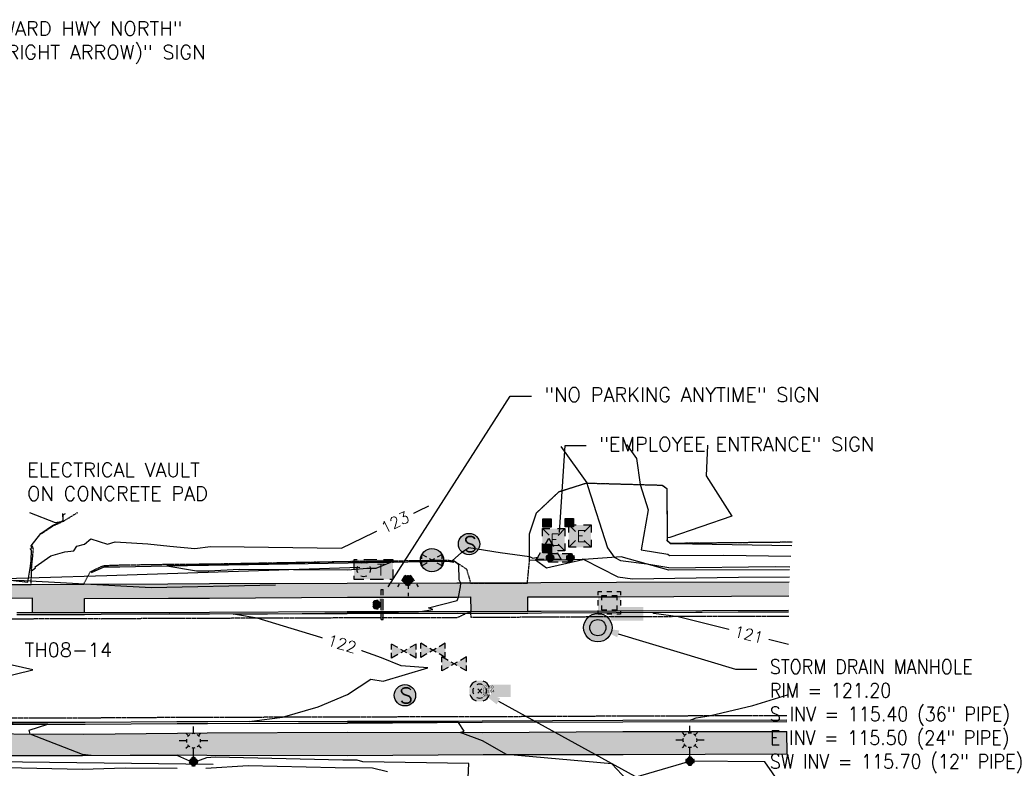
# Model space of a CAD drawing. Header units: feet. Extents: x 351431 to 355879, y 310968 to 329728.
# Tile 57 of 254: x 353898 to 354244, y 316364 to 316627. Entities that reach past the tile are written whole.
import ezdxf
from ezdxf.enums import TextEntityAlignment as Align

# ---------------------------------------------------------------- set-up
doc = ezdxf.new("R2010")
doc.units = ezdxf.units.FT
doc.header["$MEASUREMENT"] = 0
doc.linetypes.add('D25', pattern=[0.375, 0.25, -0.125])
for name, color, linetype in [('EHYSC', 161, 'Continuous'), ('ELIO-LANDSCAPE', 3, 'Continuous'), ('ELTCH-EG2', 253, 'Continuous'), ('ELTCN-EG2', 251, 'Continuous'), ('ELUTU', 153, 'UT'), ('ELYCB-BACK', 5, 'Continuous'), ('ELYCB-FL', 2, 'Continuous'), ('ELYSC', 2, 'Continuous'), ('ELYSP', 1, 'D25'), ('ELYSW-BACK', 2, 'Continuous'), ('ELYSW-FRONT', 1, 'Continuous'), ('ESFLJ', 5, 'Continuous'), ('ESFLP', 4, 'Continuous'), ('ESFS', 153, 'Continuous'), ('ESIP', 41, 'Continuous'), ('ESIS', 5, 'Continuous'), ('ESMask', 155, 'Continuous'), ('ESUD', 5, 'Continuous'), ('ESUE', 2, 'Continuous'), ('ESUS', 5, 'Continuous'), ('ESUT', 2, 'Continuous'), ('ESUW', 5, 'Continuous'), ('ETFS', 6, 'Continuous'), ('ETGH', 4, 'Continuous'), ('ETIS', 2, 'Continuous'), ('ETTC', 252, 'Continuous'), ('ETUD', 4, 'Continuous'), ('ETUE', 2, 'Continuous'), ('ETUS', 2, 'Continuous')]:
    doc.layers.add(name, color=color, linetype=linetype)
doc.styles.add('ANNO-TOPO', font='simplex.shx')
doc.styles.add('L60', font='simplex', dxfattribs={"height": 2.4})
doc.styles.add('L80', font='simplex', dxfattribs={"height": 4})
doc.styles.add('ROMANSM', font='romansm.shx')
doc.linetypes.add('UT', pattern='A,0.25,-0.07,0.07,-0.07,0.07,-0.07,0.25,-0.08,["UT",ROMANSM,S=0.08,R=0,X=-0.04,Y=-0.04],-0.15', length=1.08)

# ---------------------------------------------------------------- blocks, each defined once
blk = doc.blocks.new('ESUFHYDRANT')
at = {"layer": 'ESMask'}
h = blk.add_hatch(color=256, dxfattribs=at)
edge = h.paths.add_edge_path()
edge.add_arc((0, 0), 0.0366, 0, 360)
for p, q in [((-0.0338, 0.0139), (-0.0451, -0.0039)), ((0.0338, 0.0139), (0.0451, -0.0039)), ((-0.0607, -0.0286), (-0.072, -0.0464)), ((0.0011, -0.0366), (0.0011, -0.0603)), ((0.0607, -0.0286), (0.072, -0.0464)), ((0.0011, -0.0895), (0.0011, -0.1132))]:
    blk.add_line(p, q)
for start, end in [(113.50274, 198.71626), (341.52342, 67.39151), (244.79631, 295.44337)]:
    blk.add_arc((0, 0), 0.0366, start, end)
blk = doc.blocks.new('ESUWKEY')
at = {"layer": 'ESMask'}
h = blk.add_hatch(color=256, dxfattribs=at)
edge = h.paths.add_edge_path()
edge.add_arc((0, 0), 0.0818, 0, 360)
for p, q in [((-0.0355, 0.0203), (-0.0711, 0.0406)), ((-0.0711, 0.0102), (-0.0711, 0.0406)), ((0.0178, -0.0102), (-0.0178, 0.0102)), ((0.0178, 0.0102), (-0.0178, -0.0102)), ((0.0711, 0.0406), (0.0355, 0.0203)), ((0.0711, 0.0102), (0.0711, 0.0406)), ((-0.0711, -0.0406), (-0.0711, -0.0102)), ((-0.0355, -0.0203), (-0.0711, -0.0406)), ((0.0711, -0.0406), (0.0355, -0.0203)), ((0.0711, -0.0406), (0.0711, -0.0102))]:
    blk.add_line(p, q)
blk.add_circle((0, 0), 0.0818)
blk = doc.blocks.new('ESISEPTIC')
blk.add_circle((0, 0), 0.075)
at = {"layer": 'ESMask', "const_width": 0.0749}
blk.add_lwpolyline([(0.0126, -0.0353, 0.998377), (-0.0125, 0.0353, 1.001626), (0.0126, -0.0353, -0.622608)], format="xyb", dxfattribs=at)
at = {"style": 'L80'}
blk.add_text('S', height=0.108, dxfattribs=at).set_placement((-0.0378, -0.0551))
blk = doc.blocks.new('ESUTMHOLE')
for points in [[(-0.0459, 0.0689), (-0.0689, 0.0689), (-0.0689, 0)], [(0.0919, 0.0689), (0, 0.0689)], [(0.2067, 0.0459), (0.2067, 0.0689), (0.1378, 0.0689)], [(0.1837, -0.0689), (0.2067, -0.0689), (0.2067, 0)], [(-0.0689, -0.0459), (-0.0689, -0.0689)], [(-0.0689, -0.0689), (0, -0.0689)], [(0.0459, -0.0689), (0.1378, -0.0689)]]:
    blk.add_lwpolyline(points)
for start, end in [(155, 205), (65, 115), (335, 25), (245, 295)]:
    blk.add_arc((0, 0), 0.0492, start, end)
at = {"layer": 'ESMask'}
blk.add_solid([(-0.0689, -0.0689), (-0.0689, 0.0689), (0.2067, -0.0689), (0.2067, 0.0689)], dxfattribs=at)
at = {"style": 'L80'}
blk.add_text('T', height=0.08, dxfattribs=at).set_placement((0.0936, -0.0418))
blk = doc.blocks.new('ESUTPED')
for points in [[(-0.0325, 0.0438), (0, 0.1), (0.0325, 0.0438)], [(-0.0325, -0.05), (-0.0866, -0.05), (-0.058, -0.0005)], [(0.058, -0.0005), (0.0866, -0.05), (0.0325, -0.05)]]:
    blk.add_lwpolyline(points)
at = {"layer": 'ESMask'}
blk.add_solid([(-0.0866, -0.05), (0, 0.1), (0.0866, -0.05)], dxfattribs=at)
at = {"style": 'L60'}
blk.add_text('T', height=0.0528, dxfattribs=at).set_placement((0, -0.0001), align=Align.MIDDLE)
blk = doc.blocks.new('ESUETRANS')
for p, q in [((-0.0787, 0.0787), (-0.0314, 0.0314)), ((0.0307, 0.0307), (0.0787, 0.0787)), ((-0.0787, -0.0787), (-0.0314, -0.0314)), ((0.0307, -0.0307), (0.0787, -0.0787))]:
    blk.add_line(p, q)
for points in [[(-0.0787, 0.0262), (-0.0787, 0.0787), (-0.0262, 0.0787)], [(0.0262, 0.0787), (0.0787, 0.0787), (0.0787, 0.0262)], [(-0.0787, -0.0787), (-0.0787, -0.0262)], [(0.0787, -0.0262), (0.0787, -0.0787), (0.0262, -0.0787)], [(-0.0262, -0.0787), (-0.0787, -0.0787)]]:
    blk.add_lwpolyline(points)
at = {"layer": 'ESMask'}
blk.add_solid([(-0.0787, 0.0787), (-0.0787, -0.0787), (0.0787, 0.0787), (0.0787, -0.0787)], dxfattribs=at)
at = {"style": 'L80'}
blk.add_text('E', height=0.08, dxfattribs=at).set_placement((-0.0232, -0.0394))
blk = doc.blocks.new('ESUVALVE')
for p, q in [((-0.0866, 0.0124), (-0.0866, 0.0495)), ((-0.0433, 0.0247), (-0.0866, 0.0495)), ((0.0217, -0.0124), (-0.0217, 0.0124)), ((0.0217, 0.0124), (-0.0217, -0.0124)), ((0.0866, 0.0495), (0.0433, 0.0247)), ((0.0866, 0.0124), (0.0866, 0.0495)), ((-0.0866, -0.0495), (-0.0866, -0.0124)), ((-0.0433, -0.0247), (-0.0866, -0.0495)), ((0.0866, -0.0495), (0.0433, -0.0247)), ((0.0866, -0.0495), (0.0866, -0.0124))]:
    blk.add_line(p, q)
at = {"layer": 'ESMask'}
blk.add_solid([(-0.0866, -0.0495), (-0.0866, 0.0495), (0.0866, 0.0495), (0.0866, -0.0495)], dxfattribs=at)
blk = doc.blocks.new('ESUMHOLE')
at = {"ltscale": 0.5}
for radius in [0.1, 0.057]:
    blk.add_circle((0, 0), radius, dxfattribs=at)
at = {"layer": 'ESMask', "const_width": 0.1}
blk.add_lwpolyline([(-0.05, 0, 1), (0.05, 0, 1)], format="xyb", close=True, dxfattribs=at)
at = {"layer": 'ESMask', "color": 155}
blk.add_solid([(0.0899, 0.0499), (0.0899, 0.1445), (0.3206, 0.0499), (0.3206, 0.1445)], dxfattribs=at)
blk = doc.blocks.new('ESUSMHOLE')
for radius, start, end in [(0.0738, 110, 160), (0.0738, 20, 70), (0.0492, 155, 205), (0.0492, 65, 115), (0.0492, 335, 25), (0.0738, 200, 250), (0.0492, 245, 295), (0.0738, 290, 340)]:
    blk.add_arc((0, 0), radius, start, end)
at = {"layer": 'ESMask', "const_width": 0.0738}
blk.add_lwpolyline([(-0.0369, 0, 1), (0.0369, 0, 1)], format="xyb", close=True, dxfattribs=at)
at = {"layer": 'ESMask'}
blk.add_solid([(0.0796, -0.0411), (0.0796, 0.0441), (0.2186, -0.0411), (0.2186, 0.0441)], dxfattribs=at)
blk = doc.blocks.new('ESUFMALUM')
for p, q in [((0, -0.0295), (0, -0.0976)), ((-0.053, -0.0946), (-0.0354, -0.1123)), ((0.053, -0.0946), (0.0354, -0.1123)), ((-0.1, -0.1476), (-0.05, -0.1476)), ((-0.0354, -0.183), (-0.053, -0.2007)), ((0, -0.1976), (0, -0.2476)), ((0.0354, -0.183), (0.053, -0.2007)), ((0.05, -0.1476), (0.1, -0.1476))]:
    blk.add_line(p, q)
for centre, radius, start, end in [((0, 0), 0.0295, 153.65027, 206.34973), ((0, 0), 0.0295, 63.65027, 116.34973), ((0, 0), 0.0295, 333.65027, 26.34973), ((0, 0), 0.0295, 243.65027, 296.34973), ((0, -0.1476), 0.05, 166.70415, 193.29585), ((0, -0.1476), 0.05, 121.70415, 148.29585), ((0, -0.1476), 0.05, 76.70415, 103.29585), ((0, -0.1476), 0.05, 31.70415, 58.29585), ((0, -0.1476), 0.05, 346.70415, 13.29585), ((0, -0.1476), 0.05, 211.70415, 238.29585), ((0, -0.1476), 0.05, 256.70415, 283.29585), ((0, -0.1476), 0.05, 301.70415, 328.29585)]:
    blk.add_arc(centre, radius, start, end)
at = {"layer": 'ESMask'}
for points, const_width in [([(-0.0148, 0, 1), (0.0148, 0, 1)], 0.0295), ([(-0.025, -0.1476, 1), (0.025, -0.1476, 1)], 0.05)]:
    blk.add_lwpolyline(points, format="xyb", close=True, dxfattribs=dict(at, const_width=const_width))
blk = doc.blocks.new('ESIPUBSIGN')
at = {"layer": 'ESMask'}
h = blk.add_hatch(color=256, dxfattribs=at)
edge = h.paths.add_edge_path()
edge.add_arc((0, 0), 0.03, 90, 450)
for p, q in [((-0.03, 0.1047), (-0.0447, 0.1047)), ((-0.0447, 0.1047), (-0.0447, 0.066)), ((-0.03, 0.1047), (-0.03, 0.066)), ((-0.0447, 0.0381), (-0.0447, -0.0393)), ((-0.03, 0.0381), (-0.03, -0.0393)), ((-0.0447, -0.0672), (-0.0447, -0.1059)), ((-0.03, -0.0672), (-0.03, -0.1059)), ((-0.03, -0.1059), (-0.0447, -0.1059))]:
    blk.add_line(p, q)
for start, end in [(144.23142, 216.35632), (17.97024, 107.04945), (253.53828, 340.78828)]:
    blk.add_arc((0, 0), 0.03, start, end)
blk.add_solid([(-0.0447, -0.1059), (-0.03, -0.1059), (-0.0447, 0.1047), (-0.03, 0.1047)], dxfattribs=at)
blk = doc.blocks.new('ESIPOST')
blk.add_lwpolyline([(0.03, 0.0299), (0.03, -0.03), (-0.03, -0.03), (-0.03, 0.0299), (0.03, 0.0299)])
at = {"layer": 'ESMask'}
blk.add_solid([(-0.03, -0.03), (-0.03, 0.0299), (0.03, -0.03), (0.03, 0.0299)], dxfattribs=at)
blk = doc.blocks.new('ESIPVTSIGN')
for p, q in [((0.0573, 0.0286), (0, 0.0286)), ((0.143, 0.0286), (0.0857, 0.0286)), ((0, -0.0286), (0.0573, -0.0286)), ((0.0857, -0.0286), (0.143, -0.0286))]:
    blk.add_line(p, q)
for centre, start, end in [((0, 0), 145.06818, 214.93182), ((0, 0), 55.06818, 124.93182), ((0, 0), 325.06818, 34.93182), ((0.143, 0), 145.06818, 214.93182), ((0.143, 0), 55.06818, 124.93182), ((0.143, 0), 325.06818, 34.93182), ((0, 0), 235.06818, 304.93182), ((0.143, 0), 235.06818, 304.93182)]:
    blk.add_arc(centre, 0.0286, start, end)
at = {"layer": 'ESMask', "const_width": 0.0286}
for points in [[(0.0048, -0.0135, 0.998377), (-0.0048, 0.0135, 1.001626), (0.0048, -0.0135, -0.622608)], [(0.1478, -0.0135, 0.998377), (0.1382, 0.0135, 1.001626), (0.1478, -0.0135, -0.622608)]]:
    blk.add_lwpolyline(points, format="xyb", dxfattribs=at)
at = {"layer": 'ESMask'}
blk.add_solid([(0, 0.0286), (0.143, 0.0286), (0, -0.0286), (0.143, -0.0286)], dxfattribs=at)
blk = doc.blocks.new('ESUFJBOX2')
for points in [[(-0.0787, 0.0535), (-0.0787, 0.0787), (-0.0535, 0.0787)], [(-0.0178, 0.0787), (0.0178, 0.0787)], [(0.0535, 0.0787), (0.0787, 0.0787), (0.0787, 0.0535)], [(-0.0787, -0.0178), (-0.0787, 0.0178)], [(-0.0525, 0.0178), (-0.0525, 0.0525), (-0.0178, 0.0525)], [(0.0178, 0.0525), (0.0525, 0.0525), (0.0525, 0.0178)], [(0.0787, 0.0178), (0.0787, -0.0178)], [(-0.0787, -0.0787), (-0.0787, -0.0535)], [(-0.0525, -0.0525), (-0.0525, -0.0178)], [(-0.0178, -0.0525), (-0.0525, -0.0525)], [(0.0525, -0.0178), (0.0525, -0.0525), (0.0178, -0.0525)], [(0.0787, -0.0535), (0.0787, -0.0787), (0.0535, -0.0787)], [(-0.0535, -0.0787), (-0.0787, -0.0787)], [(0.0178, -0.0787), (-0.0178, -0.0787)]]:
    blk.add_lwpolyline(points)
at = {"layer": 'ESMask'}
blk.add_solid([(-0.0787, -0.0787), (-0.0787, 0.0787), (0.0787, -0.0787), (0.0787, 0.0787)], dxfattribs=at)
blk = doc.blocks.new('*U52')
at = {"layer": 'ESUS', "linetype": 'Continuous'}
for p, q in [((0.71, 0.71), (-0.71, -0.71)), ((0.71, -0.71), (-0.71, 0.71))]:
    blk.add_line(p, q, dxfattribs=at)
at = {"layer": 'ESUS', "color": 3, "insert": (1, 1.4), "char_height": 1, "attachment_point": 4}
blk.add_mtext('37150', dxfattribs=at)
at = {"layer": 'ESUS', "color": 8, "insert": (1, 0), "char_height": 1, "attachment_point": 4}
blk.add_mtext('121.64', dxfattribs=at)
at = {"layer": 'ESUS', "color": 13, "insert": (1, -1.4), "char_height": 1, "attachment_point": 4}
blk.add_mtext('SM', dxfattribs=at)

msp = doc.modelspace()

# ---------------------------------------------------------------- hatches: boundary and pattern name
at = {"layer": 'EHYSC'}
h = msp.add_hatch(dxfattribs=at)
h.set_pattern_fill('AR-CONC', color=256, style=0)
h.set_pattern_definition([(50, (353774.999, 316418.516), (7.1726, -0.62752), [0.75, -8.25]), (355, (353774.999, 316418.516), (-1.3875, 7.52192), [0.6, -6.6]), (100.4514, (353775.597, 316418.464), (5.7851, 6.8944), [0.6374, -7.01142]), (46.184, (353774.999, 316420.516), (10.6724, -1.6552), [1.125, -12.375]), (96.6356, (353775.888, 316420.378), (9.3466, 9.7412), [0.9561, -10.5171]), (351.184, (353774.999, 316420.516), (9.3466, 9.7412), [0.9, -9.9]), (21, (353775.999, 316420.016), (5.96907, -4.02619), [0.75, -8.25]), (326, (353775.999, 316420.016), (2.43315, 7.2515), [0.6, -6.6]), (71.4514, (353776.4964, 316419.6805), (8.40223, 3.2253), [0.6374, -7.01142]), (37.5, (353774.999, 316418.516), (0.1216, 3.32894), [0, -6.52, 0, -6.7, 0, -6.625]), (7.5, (353774.999, 316418.516), (2.630695, 3.94412), [0, -3.82, 0, -6.37, 0, -2.525]), (327.5, (353772.769, 316418.516), (5.338224, -0.22555), [0, -2.5, 0, -7.8, 0, -10.35]), (317.5, (353771.769, 316418.516), (5.83186, 1.00105), [0, -3.25, 0, -5.18, 0, -7.35])])
h.paths.add_polyline_path([(353950.04, 316428.59), (353920.35, 316428.54), (353901.87, 316428.44), (353855.25, 316428.36), (353826.71, 316428.24), (353796.27, 316428.27), (353788.38, 316428.17), (353775.95, 316428.29), (353776.35, 316427.79), (353777.14, 316426.88), (353777.95, 316426.06), (353778.79, 316425.32), (353779.69, 316424.62), (353780.65, 316423.94), (353781.7, 316423.25), (353788.45, 316423.33), (353796.64, 316423.39), (353826.47, 316423.2), (353855.27, 316423.41), (353902.36, 316423.67), (353902.34, 316418.53), (353920.73, 316418.52), (353920.64, 316423.59), (353950.24, 316423.73)])
h.paths.add_polyline_path([(353779.94, 316424.65), (353784.77, 316424.65), (353784.77, 316423.15), (353779.94, 316423.15)], flags=24)
h.paths.add_polyline_path([(353775, 316426.41), (353779.83, 316426.41), (353779.83, 316424.91), (353775, 316424.91)], flags=9)
h.paths.add_polyline_path([(353775, 316427.81), (353780, 316427.81), (353780, 316426.31), (353775, 316426.31)], flags=9)
h.paths.add_polyline_path([(353775, 316429.21), (353779.83, 316429.21), (353779.83, 316427.71), (353775, 316427.71)], flags=9)
h = msp.add_hatch(dxfattribs=at)
h.set_pattern_fill('AR-CONC', color=256, style=0)
h.set_pattern_definition([(100, (353541.11, 313815.434), (5.091169, 5.091169), [0.75, -8.25]), (45, (353541.11, 313815.434), (-6.654002, 3.7721), [0.6, -6.6]), (150.4514, (353541.5345, 313815.858), (-1.562827, 8.863271), [0.637402, -7.011421]), (96.1842, (353539.578, 313816.719), (8.128042, 7.111605), [1.125, -12.375]), (146.6356, (353540.256, 313817.312), (-1.45428, 13.42144), [0.956103, -10.51713]), (41.1842, (353539.578, 313816.719), (-1.45429, 13.42144), [0.9, -9.9]), (71, (353540.604, 313817.164), (6.921084, 1.984589), [0.75, -8.25]), (16, (353540.604, 313817.164), (-3.99097, 6.525078), [0.6, -6.6]), (121.4514, (353541.181, 313817.3295), (2.93012, 8.509665), [0.637402, -7.011421]), (87.5, (353541.1103, 313815.4339), (-2.4719528, 2.2329503), [0, -6.52, 0, -6.7, 0, -6.625]), (57.5, (353541.1103, 313815.434), (-1.3303906, 4.550459), [0, -3.82, 0, -6.37, 0, -2.525]), (17.5, (353539.677, 313813.7256), (3.6041248, 3.9443372), [0, -2.5, 0, -7.8, 0, -10.35]), (7.5, (353539.034, 313812.9595), (2.9818, 5.110928), [0, -3.25, 0, -5.18, 0, -7.35])])
h.paths.add_polyline_path([(354056.59, 316428.98), (354051.74, 316429.02), (354013.1, 316428.9), (353964.69, 316428.73), (353950.04, 316428.59), (353950.24, 316423.73), (353964.72, 316423.76), (354013.31, 316424.04), (354051.76, 316424.05), (354056.56, 316424.12), (354056.66, 316419.07), (354076.79, 316418.97), (354076.7, 316424.13), (354081.49, 316424.19), (354107.94, 316424.23), (354168.61, 316424.53), (354168.73, 316429.29), (354108, 316429.18), (354081.3, 316429.09), (354076.57, 316428.95)])
h = msp.add_hatch(dxfattribs=at)
h.set_pattern_fill('AR-CONC', color=256, style=0)
h.set_pattern_definition([(50, (-529.7534, 125.838), (7.172601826, -0.62752135), [0.75, -8.25]), (355, (-529.753, 125.838), (-1.38751334, 7.52192134), [0.6, -6.6]), (100.4514, (-529.1556, 125.786), (5.78509382, 6.89439542), [0.6374019, -7.01142112]), (46.1842, (-529.753, 127.838), (10.67241049, -1.65519014), [1.125, -12.375]), (96.6356, (-528.864, 127.7), (9.34662706, 9.7411787), [0.95610288, -10.51713]), (351.1842, (-529.753, 127.838), (9.34661945, 9.741186), [0.9, -9.9]), (21, (-528.7534, 127.338), (5.96907052, -4.02618891), [0.75, -8.25]), (326, (-528.753, 127.338), (2.43315332, 7.25150045), [0.6, -6.6]), (71.4514, (-528.256, 127.003), (8.40222629, 3.22530497), [0.6374019, -7.01142112]), (37.5, (-529.7534, 125.8383), (0.121598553, 3.328938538), [0, -6.52, 0, -6.7, 0, -6.625]), (7.5, (-529.7534, 125.8383), (2.630695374, 3.94411712), [0, -3.82, 0, -6.37, 0, -2.525]), (327.5, (-531.9834, 125.8383), (5.338224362, -0.225548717), [0, -2.5, 0, -7.8, 0, -10.35]), (317.5, (-532.9834, 125.8383), (5.831861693, 1.001049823), [0, -3.25, 0, -5.18, 0, -7.35])])
h.paths.add_polyline_path([(353781.47, 316375.79), (353797.74, 316375.87), (353822.72, 316375.84), (353870.89, 316376.02), (353920.47, 316375.79), (353953.46, 316376.22), (353963.86, 316376.27), (354013.31, 316376.53), (354060.74, 316376.44), (354110.22, 316376.72), (354167.89, 316376.8), (354168.07, 316368.94), (354110.34, 316368.64), (354060.99, 316368.68), (354013.32, 316368.3), (353963.69, 316368.47), (353953.56, 316368.59), (353919.91, 316368.28), (353871.07, 316368.37), (353822.59, 316368.31), (353797.27, 316367.69), (353771.33, 316367.69), (353772.79, 316369.25), (353774.2, 316370.69), (353775.62, 316372.02), (353776.35, 316372.63), (353777.1, 316373.23), (353777.88, 316373.79), (353778.7, 316374.33), (353779.57, 316374.84), (353780.49, 316375.33)])

# ---------------------------------------------------------------- linework, layer by layer
at = {"layer": 'ELIO-LANDSCAPE', "flags": 128}
msp.add_lwpolyline([(354168.9, 316433.66), (354126.38, 316433.61), (354109.64, 316438.26), (354096.41, 316437.34), (354077.36, 316436.98), (354077.31, 316446.38), (354079.84, 316453.74), (354087.76, 316461.21), (354097.29, 316464.23), (354124.04, 316463.49), (354125.67, 316462.31), (354125.82, 316444.01), (354126.9, 316443.07), (354169.78, 316443.52)], dxfattribs=at)
at = {"layer": 'ELTCH-EG2', "flags": 128}
for points, elevation in [([(354088.37, 316477.14), (354097.49, 316464.32), (354097.5, 316464.22), (354097.86, 316463.04), (354104.84, 316441.4), (354107.18, 316438.09), (354109.4, 316436.94), (354118.66, 316435.76), (354126.33, 316434.53), (354126.42, 316434.44), (354163.8, 316434.8), (354169, 316434.72)], 123), ([(354111.49, 316477.79), (354115.01, 316472.85), (354116.34, 316463.7), (354119.05, 316454.74), (354116.61, 316440.74), (354126.07, 316439.23), (354126.66, 316438.67), (354145.73, 316438.85), (354169.33, 316438.49)], 124), ([(353873.2, 316432.56), (353900.68, 316429.3), (353901.64, 316434.96), (353902.05, 316433.37), (353903.4, 316434.4), (353903.31, 316434.75), (353908.81, 316438.57), (353913.77, 316440.01), (353916.9, 316440.4), (353918.01, 316442.05), (353920.68, 316442.68), (353922.9, 316444.58), (353928.76, 316442.77), (353931.44, 316443.51), (353942.91, 316442.86), (353950.7, 316441.96), (353959.48, 316441.14), (353965, 316441.87), (353976.93, 316441.82), (354011.09, 316441.26), (354041.91, 316456.17)], 123), ([(353901.36, 316453.84), (353910.38, 316450.38), (353912.44, 316450.7), (353913.12, 316451.01), (353913.21, 316451.05), (353913.15, 316453.02), (353913.96, 316453.55)], 124), ([(354168.28, 316354.48), (354160.16, 316366.05), (354134.04, 316366.31), (354134.17, 316366.09), (354133.63, 316366.19), (354111.54, 316359.77), (354106.34, 316365.41), (354069.27, 316368.67), (354060.83, 316373.53), (354052.87, 316376.46), (354054.27, 316376.89), (354052.28, 316379.96), (354013.27, 316380.05), (353978.78, 316380.29), (353983.06, 316380.87), (353990.37, 316381.78), (354002.93, 316385.45), (354013.22, 316389.75), (354021.49, 316395.17), (354025.84, 316394.51), (354041.59, 316399.19), (354032.1, 316399.84), (354025.27, 316402.72), (354013.18, 316407.06), (353981.49, 316416.63), (353974.5, 316417.78), (353973, 316418.07), (353997.31, 316418.36), (354013.18, 316418.57), (354024.34, 316418.7), (354038.3, 316418.92), (354043.24, 316419.71), (354041.81, 316420.29), (354051.82, 316422.83), (354052.29, 316424.06), (354052.98, 316427.75), (354053.13, 316429.01), (354052.55, 316430.2), (354052.42, 316435.43), (354050.76, 316436.71), (354050.59, 316436.79), (354050.08, 316436.89), (354053.42, 316439.77), (354055.93, 316441.51), (354067.01, 316439.78), (354077.35, 316438.35), (354078.5, 316437.76), (354080.24, 316438.16), (354079.49, 316437.25), (354083.26, 316434.36), (354096.13, 316437.35), (354095.9, 316437.44), (354096.37, 316437.45), (354096.44, 316437.34), (354108.37, 316431.21), (354113.62, 316430.53), (354150.86, 316431.11), (354168.81, 316431.26)], 122), ([(354020.05, 316434.24), (354023.31, 316434.32), (354028.55, 316436.42), (354013.47, 316436.46), (353988.14, 316435.95), (353964.3, 316435.49), (353959.67, 316435.42), (353949.64, 316435.06), (353960.15, 316433.37), (353964.42, 316433.27), (353975.15, 316433.9), (354013.32, 316433.73), (354020.05, 316434.24)], 123), ([(354168.54, 316407.39), (354129.65, 316417.19), (354121.11, 316418.29), (354120.91, 316418.61), (354150.73, 316418.85), (354168.5, 316419.04)], 121), ([(353884.6, 316394.1), (353902.5, 316398.46), (353879.51, 316403.62)], 123), ([(354167.91, 316380.62), (354133.84, 316380.77), (354136.01, 316381.57), (354140.53, 316382.25), (354155.99, 316385.88), (354168.16, 316389.66)], 121), ([(354055.73, 316360.42), (354055.95, 316365.54), (354018.64, 316366.14), (354016.64, 316366.62), (354011.65, 316366.65), (353966.62, 316367.7), (353963.63, 316367.51), (353959.21, 316365.85), (353958.77, 316365.83), (353953.53, 316368.16), (353922.96, 316368.31), (353919.94, 316368.72), (353901.59, 316375.88), (353901.24, 316377.19), (353907.75, 316379.37), (353871.17, 316379.71)], 123), ([(353953.24, 316363.8), (353935.03, 316363.89), (353919.92, 316363.41), (353893.1, 316364.02), (353867.45, 316363.59)], 124), ([(354027.37, 316362.59), (354022.09, 316363.86), (354008.92, 316363.94), (353978.24, 316364.66), (353963.4, 316363.72)], 124)]:
    msp.add_lwpolyline(points, dxfattribs=dict(at, elevation=elevation))
at = {"layer": 'ELTCN-EG2', "elevation": 125, "flags": 128}
msp.add_lwpolyline([(354139.94, 316477.61), (354139.51, 316466.8), (354148.57, 316452.56), (354126.78, 316445.06), (354125.81, 316444.91), (354125.76, 316444.62), (354125.64, 316443.95), (354125.82, 316443.92), (354126.89, 316442.89), (354127.66, 316442.9), (354169.67, 316442.25)], dxfattribs=at)
at = {"layer": 'ELUTU', "flags": 128}
for points in [[(353773.15, 316360.27), (353776.37, 316397.35), (353782.36, 316429.67), (353880.8, 316430.28), (353928.51, 316431.64), (354017.56, 316434.67)], [(353987.91, 316428.33), (353944.14, 316427.35), (353899.45, 316429.81), (353877.83, 316430.26)], [(353841.11, 316366.76), (353965.96, 316365.3)]]:
    msp.add_lwpolyline(points, dxfattribs=at)
at = {"layer": 'ELYCB-BACK', "flags": 128}
for points in [[(353901.64, 316434.96), (353901.84, 316436.95), (353902.05, 316440.61), (353901.49, 316441.14)], [(353923.11, 316432.75), (353927.58, 316434.74), (353933.09, 316434.77), (353949.64, 316435.06), (353964.29, 316435.33), (354013.44, 316436.17), (354048.53, 316436.75), (354050.67, 316436.36)], [(354168.5, 316419.34), (354107.81, 316419.12), (354081.45, 316419.01), (354076.79, 316418.97), (354052.03, 316418.95), (354013.17, 316418.86), (353964.7, 316418.65), (353950.56, 316418.59), (353926.49, 316418.5), (353920.73, 316418.52), (353902.34, 316418.53), (353896.83, 316418.53)], [(353871.18, 316379.39), (353920.92, 316379.36), (353953.26, 316379.62), (353963.98, 316379.64), (354013.28, 316379.76), (354060.68, 316380), (354110.15, 316380.13), (354167.9, 316380.31)]]:
    msp.add_lwpolyline(points, dxfattribs=at)
at = {"layer": 'ELYCB-FL', "flags": 128}
for points in [[(354168.5, 316418.75), (354107.87, 316418.57), (354081.52, 316418.47), (354076.73, 316418.36), (354056.76, 316418.35), (354052.01, 316418.29), (354013.19, 316418.23), (353964.68, 316418.04), (353950.52, 316418.02), (353926.54, 316418), (353920.68, 316417.84), (353902.43, 316417.8), (353896.8, 316417.81)], [(353871.15, 316380), (353920.95, 316380.03), (353953.21, 316380.27), (353964.07, 316380.26), (354013.27, 316380.36), (354060.62, 316380.48), (354110.16, 316380.71), (354167.92, 316380.86)]]:
    msp.add_lwpolyline(points, dxfattribs=at)
at = {"layer": 'ELYSC', "flags": 128}
msp.add_lwpolyline([(353902.15, 316441.16), (353901.91, 316442.09), (353905.35, 316446.52), (353909.39, 316449.26), (353913.2, 316451.05), (353913.1, 316453.47)], dxfattribs=at)
at = {"layer": 'ELYSP', "flags": 128}
for points in [[(354168.57, 316417.3), (354107.93, 316417.14), (354081.63, 316416.98), (354076.79, 316416.97), (354056.77, 316416.88), (354056.66, 316419.07), (354051.94, 316416.83), (354013.21, 316416.74), (353964.67, 316416.58), (353950.54, 316416.57), (353926.36, 316416.37), (353920.73, 316416.41), (353902.47, 316416.37), (353896.55, 316416.37), (353855.23, 316416.23), (353826.12, 316416.26), (353796.37, 316416.38), (353794.11, 316416.6), (353792.73, 316416.78), (353791.29, 316417.04), (353789.93, 316417.37), (353789.32, 316417.56), (353787.59, 316418.21), (353785.99, 316418.86), (353784.47, 316419.54), (353783, 316420.28), (353781.52, 316421.1), (353779.19, 316422.5), (353778.26, 316423.11), (353777.43, 316423.72), (353776.66, 316424.36), (353775.95, 316425.04), (353775.26, 316425.78), (353774.59, 316426.61), (353774.25, 316427.06), (353773.14, 316428.62), (353772.16, 316430.13), (353771.27, 316431.61), (353770.44, 316433.11), (353769.63, 316434.66), (353768.37, 316437.2), (353767.69, 316438.69), (353767.42, 316439.4), (353767.2, 316440.11), (353767.03, 316440.86), (353766.94, 316441.66), (353766.92, 316442.09), (353766.9, 316443.43), (353766.92, 316444.87), (353767.05, 316447.91), (353767.25, 316450.92), (353767.67, 316455.68), (353767.81, 316457.02), (353762.97, 316479.31), (353756.85, 316539.93), (353778.85, 316542.29), (353797.28, 316541.7), (353832.97, 316542.76)], [(353920.35, 316428.54), (353922.77, 316433.05), (353927.38, 316435.2), (353932.92, 316435.39), (353949.7, 316435.64), (353964.3, 316435.76), (354013.5, 316436.66), (354048.49, 316437.1), (354050.78, 316436.79), (354055.15, 316433.97), (354056.59, 316428.98), (354076.57, 316428.95), (354077.36, 316436.98), (354077.31, 316446.38), (354079.84, 316453.74), (354087.76, 316461.21), (354097.29, 316464.23), (354124.04, 316463.49), (354125.67, 316462.31), (354125.82, 316444.01), (354126.9, 316443.07), (354169.78, 316443.52)], [(353905.53, 316446.4), (353909.81, 316449.27), (353913.35, 316450.86), (353918.42, 316453.96)], [(353901.87, 316428.44), (353902.1, 316434.85), (353902.7, 316440.98), (353902.32, 316442.16)], [(354167.89, 316382.34), (354110.03, 316382.15), (354060.61, 316381.93), (354013.28, 316381.84), (353964.05, 316381.7), (353952.97, 316381.68), (353921.19, 316381.49), (353871.15, 316381.48), (353822.56, 316381.23), (353797.17, 316381.29), (353795.62, 316381.12), (353793.24, 316380.81), (353790.18, 316380.32), (353788.51, 316380.01), (353786.8, 316379.65), (353785.1, 316379.24), (353783.45, 316378.78), (353781.9, 316378.26), (353780.48, 316377.69), (353779.41, 316377.18), (353778.41, 316376.64), (353777.47, 316376.07), (353776.57, 316375.48), (353775.72, 316374.85), (353774.9, 316374.2), (353774.11, 316373.52), (353773.34, 316372.81), (353772.57, 316372.07), (353771.03, 316370.49), (353769.43, 316368.78), (353768.92, 316368.22), (353768, 316367.1), (353767.21, 316365.98), (353766.51, 316364.84), (353765.9, 316363.63), (353765.35, 316362.33), (353764.84, 316360.93), (353764.6, 316360.09), (353764.38, 316359.18), (353764.19, 316358.22), (353763.91, 316356.25), (353763.71, 316354.37), (353763.6, 316352.78), (353763.53, 316351.27), (353754.11, 316318.37), (353745.42, 316282.26), (353732.6, 316237.79), (353729.18, 316224.46), (353723.54, 316206.04), (353709.74, 316157.54), (353709.71, 316157.56), (353695.73, 316108.3), (353694.05, 316090.61), (353688.52, 316073.61), (353683.2, 316065.28), (353679.99, 316054.2), (353667.08, 316007.66), (353654.43, 315960.07), (353644.84, 315915.22), (353637, 315868.31), (353638.27, 315857.99), (353642.06, 315850.59), (353644.44, 315848.52), (353647.49, 315848.37), (353657.77, 315846.16), (353662.89, 315850.49), (353665.33, 315862.42), (353676.35, 315927.72), (353692.49, 315926.42), (353692.81, 315900.69), (353693.03, 315876.73), (353690.9, 315876.29), (353690.82, 315859.2), (353689.46, 315858.96), (353689.6, 315856.27), (353690.6, 315856.21), (353690.86, 315843.59)]]:
    msp.add_lwpolyline(points, dxfattribs=at)
at = {"layer": 'ELYSW-BACK', "flags": 128}
for points in [[(354168.73, 316429.29), (354108, 316429.18), (354081.3, 316429.09), (354076.57, 316428.95), (354056.59, 316428.98), (354051.74, 316429.02), (354013.1, 316428.9), (353964.69, 316428.73), (353950.04, 316428.59), (353920.35, 316428.54), (353901.87, 316428.44), (353855.25, 316428.36), (353826.71, 316428.24), (353796.27, 316428.27), (353788.38, 316428.17), (353775.95, 316428.29)], [(353771.33, 316367.69), (353797.27, 316367.69), (353822.59, 316368.31), (353871.07, 316368.37), (353919.91, 316368.28), (353953.56, 316368.59), (353963.69, 316368.47), (354013.32, 316368.3), (354060.99, 316368.68), (354110.34, 316368.64), (354168.07, 316368.94), (354167.89, 316376.8)]]:
    msp.add_lwpolyline(points, dxfattribs=at)
at = {"layer": 'ELYSW-FRONT', "flags": 128}
for points in [[(353920.73, 316418.52), (353920.64, 316423.59), (353950.24, 316423.73), (353964.72, 316423.76), (354013.31, 316424.04), (354051.76, 316424.05), (354056.56, 316424.12), (354056.66, 316419.07), (354076.79, 316418.97), (354076.7, 316424.13), (354081.49, 316424.19), (354107.94, 316424.23), (354168.61, 316424.53)], [(353902.34, 316418.53), (353902.36, 316423.67), (353855.27, 316423.41), (353826.47, 316423.2), (353796.64, 316423.39), (353788.45, 316423.33), (353781.7, 316423.25)], [(353781.47, 316375.79), (353797.74, 316375.87), (353822.72, 316375.84), (353870.89, 316376.02), (353920.47, 316375.79), (353953.46, 316376.22), (353963.86, 316376.27), (354013.31, 316376.53), (354060.74, 316376.44), (354110.22, 316376.72), (354167.89, 316376.8)]]:
    msp.add_lwpolyline(points, dxfattribs=at)
at = {"layer": 'ETFS', "linetype": 'ByBlock', "lineweight": -2}
msp.add_line((354070.56, 316494.82), (354078.06, 316494.82), dxfattribs=at)
msp.add_lwpolyline([(354027.63, 316427.75), (354070.56, 316494.82)], dxfattribs=at)
at = {"layer": 'ETFS'}
msp.add_solid([(354028.68, 316427.07), (354023.59, 316421.43), (354026.58, 316428.42)], dxfattribs=at)
at = {"layer": 'ETIS', "linetype": 'ByBlock', "lineweight": -2}
msp.add_line((354089.83, 316477.4), (354097.33, 316477.4), dxfattribs=at)
msp.add_lwpolyline([(354087.91, 316446.81), (354089.83, 316477.4)], dxfattribs=at)
at = {"layer": 'ETIS'}
msp.add_solid([(354089.16, 316446.73), (354087.44, 316439.33), (354086.66, 316446.89)], dxfattribs=at)
at = {"layer": 'ETUD', "linetype": 'ByBlock', "lineweight": -2}
msp.add_line((354149.88, 316398.74), (354157.38, 316398.74), dxfattribs=at)
msp.add_lwpolyline([(354108.57, 316411.16), (354149.88, 316398.74)], dxfattribs=at)
at = {"layer": 'ETUD'}
msp.add_solid([(354108.21, 316409.96), (354101.39, 316413.32), (354108.93, 316412.36)], dxfattribs=at)
at = {"layer": 'ETUS', "linetype": 'ByBlock', "lineweight": -2}
msp.add_lwpolyline([(354066.37, 316387.41), (354143.57, 316344.95)], dxfattribs=at)
at = {"layer": 'ETUS'}
msp.add_solid([(354065.77, 316386.31), (354059.8, 316391.02), (354066.97, 316388.5)], dxfattribs=at)

# ---------------------------------------------------------------- block references
at = {"layer": 'ESFLJ', "xscale": 50, "yscale": 50, "zscale": 50}
msp.add_blockref('ESUFJBOX2', (354105.42, 316422.06), dxfattribs=at)
at = {"layer": 'ESFLP'}
for p, xscale, yscale, zscale, rotation in [((353959.04, 316366.15), 50.00000000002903, 50.00000000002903, 50.00000000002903, 180.0664820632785), ((354133.81, 316366.34), 50, 50, 50, 180)]:
    msp.add_blockref('ESUFMALUM', p, dxfattribs=dict(at, xscale=xscale, yscale=yscale, zscale=zscale, rotation=rotation))
at = {"layer": 'ESFS', "xscale": 50, "yscale": 50, "zscale": 50, "rotation": 180}
msp.add_blockref('ESIPUBSIGN', (354023.59, 316421.43), dxfattribs=at)
at = {"layer": 'ESIP', "xscale": 50, "yscale": 50, "zscale": 50}
for p in [(354083.51, 316450.18), (354091.34, 316450.27), (354083.56, 316441.21)]:
    msp.add_blockref('ESIPOST', p, dxfattribs=at)
at = {"layer": 'ESIS', "xscale": 50, "yscale": 50, "zscale": 50}
msp.add_blockref('ESIPVTSIGN', (354084.58, 316437.9), dxfattribs=at)
at = {"layer": 'ESUD', "xscale": 50, "yscale": 50, "zscale": 50}
msp.add_blockref('ESUMHOLE', (354101.39, 316413.32), dxfattribs=at)
at = {"layer": 'ESUE', "xscale": 50, "yscale": 50, "zscale": 50}
for p in [(354095.08, 316445.55), (354085.83, 316444.27)]:
    msp.add_blockref('ESUETRANS', p, dxfattribs=at)
at = {"layer": 'ESUS', "xscale": 50, "yscale": 50, "zscale": 50}
for name, p in [('ESISEPTIC', (354056.06, 316442.74)), ('ESISEPTIC', (354033.48, 316389.52)), ('ESUSMHOLE', (354059.8, 316391.02))]:
    msp.add_blockref(name, p, dxfattribs=at)
at = {"layer": 'ESUS'}
msp.add_blockref('*U52', (354059.8, 316391.02), dxfattribs=at)
at = {"layer": 'ESUT', "xscale": 50, "yscale": 50, "zscale": 50}
for name, p in [('ESUTPED', (354084.15, 316439.76)), ('ESUTMHOLE', (354018.99, 316433.81))]:
    msp.add_blockref(name, p, dxfattribs=at)
at = {"layer": 'ESUW', "xscale": 50, "yscale": 50, "zscale": 50}
for name, p in [('ESUWKEY', (354043, 316437.07)), ('ESUFHYDRANT', (354034.51, 316430.02)), ('ESUVALVE', (354033.09, 316405.07)), ('ESUVALVE', (354043.35, 316405.35)), ('ESUVALVE', (354050.82, 316400.57))]:
    msp.add_blockref(name, p, dxfattribs=at)

# ---------------------------------------------------------------- texts
at = {"layer": 'ETFS', "insert": (353828.7, 316626.75), "char_height": 5, "attachment_point": 1, "style": 'ANNO-TOPO'}
msp.add_mtext('"(LEFT ARROW) SEWARD HWY NORTH"\\P"FRONTAGE ROAD (RIGHT ARROW)" SIGN', dxfattribs=at)
at = {"layer": 'ETFS', "insert": (354082.56, 316497.82), "char_height": 5, "width": 123.5416, "attachment_point": 1, "style": 'ANNO-TOPO'}
msp.add_mtext('"NO PARKING ANYTIME" SIGN', dxfattribs=at)
at = {"layer": 'ETGH', "insert": (353899.55, 316408.02), "char_height": 5, "attachment_point": 1, "style": 'ANNO-TOPO'}
msp.add_mtext('TH08-14', dxfattribs=at)
at = {"layer": 'ETIS', "insert": (354101.83, 316480.4), "char_height": 5, "attachment_point": 1, "style": 'ANNO-TOPO'}
msp.add_mtext('"EMPLOYEE ENTRANCE" SIGN', dxfattribs=at)
at = {"layer": 'ETUD', "insert": (354161.88, 316402.08), "char_height": 5, "attachment_point": 1, "style": 'ANNO-TOPO'}
msp.add_mtext('STORM DRAIN MANHOLE\\PRIM = 121.20\\PS INV = 115.40 (36" PIPE)\\PE INV = 115.50 (24" PIPE)\\PSW INV = 115.70 (12" PIPE)', dxfattribs=at)
at = {"layer": 'ETUE', "insert": (353900.45, 316471.36), "char_height": 5, "attachment_point": 1, "style": 'ANNO-TOPO'}
msp.add_mtext('ELECTRICAL VAULT\\PON CONCRETE PAD', dxfattribs=at)

# ---------------------------------------------------------------- next in the draw order: texts
at = {"layer": 'ETTC', "char_height": 4, "attachment_point": 5, "style": 'L80', "bg_fill": 3, "box_fill_scale": 1.5, "bg_fill_color": 256, "bg_fill_true_color": 13158600, "bg_fill_transparency": 0}
for s, insert, rotation in [('{123}', (354030.01, 316450.42, 123), 25.8216), ('{121}', (354154.56, 316410.91, 121), 345.8441), ('{122}', (354011.35, 316407.61, 122), 343.1793)]:
    msp.add_mtext(s, dxfattribs=dict(at, insert=insert, rotation=rotation))

doc.saveas('drawing.dxf')
